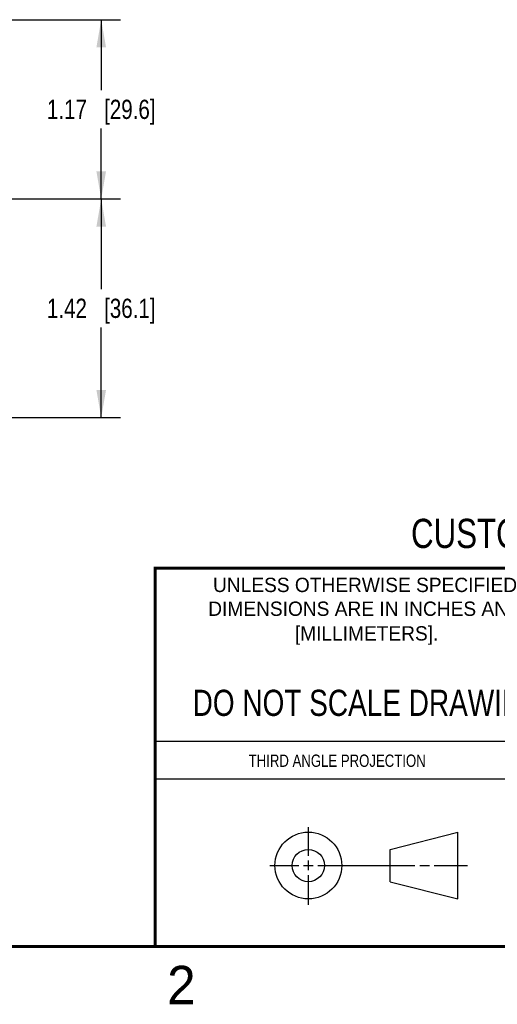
# Model space of a CAD drawing. Header units: inches. Extents: x 0 to 22, y 0 to 17.
# Tile 3 of 25: x 12.7 to 15.8, y 0.1 to 6.5. Entities that reach past the tile are written whole.
import ezdxf

# ---------------------------------------------------------------- set-up
doc = ezdxf.new("R2010")
doc.units = ezdxf.units.IN
doc.header["$LTSCALE"] = 1.21
doc.header["$MEASUREMENT"] = 0
doc.layers.get('0').update_dxf_attribs({"linetype": 'CONTINUOUS'})
doc.layers.add('DIMENSIONS', color=7, linetype='CONTINUOUS')
doc.styles.get("Standard").update_dxf_attribs({"font": 'txt', "width": 0.8})
doc.styles.add('TEXTSTYLE_2', font='txt')
doc.dimstyles.new('DIMSTYLE_1', dxfattribs={"dimtxt": 0.125, "dimasz": 0.18, "dimexe": 0.18, "dimexo": 0.0625, "dimgap": 0.09, "dimtad": 0, "dimtih": 1, "dimtoh": 1, "dimzin": 4, "dimdsep": 46, "dimtxsty": 'STANDARD', "dimblk": '_FILLED', "dimblk1": '_FILLED', "dimblk2": '_FILLED', "dimcen": 0.09, "dimadec": 0, "dimazin": 0, "dimtfac": 1, "dimtofl": 0, "dimtmove": 0, "dimatfit": 3, "dimldrblk": '_FILLED', "dimfxl": 1, "dimtolj": 1, "dimtzin": 4, "dimarcsym": 0})

# ---------------------------------------------------------------- blocks, each defined once
blk = doc.blocks.new('_FILLED')
at = {"color": 0, "linetype": 'BYBLOCK'}
blk.add_solid([(0, 0), (-1, 0.174), (-1, -0.174)], dxfattribs=at)
blk = doc.blocks.new('*D7')
at = {"layer": 'DIMENSIONS', "color": 2, "linetype": 'CONTINUOUS'}
for p, q in [((12.4537, 5.3601), (13.3844, 5.3601)), ((13.2594, 5.3601), (13.2594, 4.7744)), ((13.2594, 3.9388), (13.2594, 4.5244)), ((12.375, 3.9388), (13.3844, 3.9388))]:
    blk.add_line(p, q, dxfattribs=at)
at = {"layer": 'DIMENSIONS', "color": 2, "linetype": 'CONTINUOUS', "xscale": 0.18, "yscale": 0.18, "zscale": 0.18}
for p, rotation in [((13.2594, 5.3601), 90), ((13.2594, 3.9388), 270)]:
    blk.add_blockref('_FILLED', p, dxfattribs=dict(at, rotation=rotation))
at = {"layer": 'DIMENSIONS', "color": 2, "linetype": 'CONTINUOUS', "insert": (13.2594, 4.7119), "char_height": 0.125, "width": 1.125, "attachment_point": 2, "line_spacing_factor": 0.9}
blk.add_mtext('1.42{\\Ftxt.shx;\\W1.000000;\\H0.125000; }[36.1]', dxfattribs=at)
blk = doc.blocks.new('*D8')
at = {"layer": 'DIMENSIONS', "color": 2, "linetype": 'CONTINUOUS'}
for p, q in [((11.573, 6.5256), (13.3844, 6.5256)), ((13.2594, 6.5256), (13.2594, 6.0678)), ((13.2594, 5.3601), (13.2594, 5.8178)), ((12.4537, 5.3601), (13.3844, 5.3601))]:
    blk.add_line(p, q, dxfattribs=at)
at = {"layer": 'DIMENSIONS', "color": 2, "linetype": 'CONTINUOUS', "xscale": 0.18, "yscale": 0.18, "zscale": 0.18}
for p, rotation in [((13.2594, 6.5256), 90), ((13.2594, 5.3601), 270)]:
    blk.add_blockref('_FILLED', p, dxfattribs=dict(at, rotation=rotation))
at = {"layer": 'DIMENSIONS', "color": 2, "linetype": 'CONTINUOUS', "insert": (13.2594, 6.0053), "char_height": 0.125, "width": 1.125, "attachment_point": 2, "line_spacing_factor": 0.9}
blk.add_mtext('1.17{\\Ftxt.shx;\\W1.000000;\\H0.125000; }[29.6]', dxfattribs=at)

msp = doc.modelspace()

# ---------------------------------------------------------------- linework, layer by layer
at = {"color": 2, "linetype": 'CONTINUOUS'}
for p, q in [((13.61, 1.835), (16.375, 1.835)), ((16.375, 1.5888), (13.61, 1.5888)), ((14.6059, 1.0901), (14.6059, 1.2769)), ((14.3557, 1.0276), (14.5434, 1.0276)), ((14.5747, 1.0276), (14.6372, 1.0276)), ((14.6059, 0.9964), (14.6059, 1.0589)), ((14.6684, 1.0276), (15.2987, 1.0276)), ((15.3299, 1.0276), (15.3924, 1.0276)), ((15.4237, 1.0276), (15.6394, 1.0276)), ((14.6059, 0.7723), (14.6059, 0.9651))]:
    msp.add_line(p, q, dxfattribs=at)
at = {"color": 7, "linetype": 'CONTINUOUS'}
for p, q in [((15.1374, 1.132), (15.5769, 1.2447)), ((15.5769, 0.8105), (15.5769, 1.2447)), ((15.1374, 0.9219), (15.1374, 1.132)), ((15.1374, 0.9219), (15.5769, 0.8105))]:
    msp.add_line(p, q, dxfattribs=at)
at = {"color": 7, "linetype": 'CONTINUOUS', "const_width": 0.02}
for points in [[(13.6, 2.9595), (21.5, 2.96)], [(13.61, 0.5), (13.61, 2.96)], [(0.5, 0.5), (21.5, 0.5)]]:
    msp.add_lwpolyline(points, dxfattribs=at)
at = {"color": 7, "linetype": 'CONTINUOUS'}
for centre, radius in [((14.6059, 1.0276), 0.2171), ((14.6054, 1.0269), 0.105)]:
    msp.add_circle(centre, radius, dxfattribs=at)

# ---------------------------------------------------------------- texts
at = {"color": 7, "linetype": 'CONTINUOUS', "attachment_point": 2, "line_spacing_factor": 0.9}
for s, insert, char_height, width in [('CUSTOMER DRAWING', (16.3742, 3.2811), 0.19, 2.432), ('DO NOT SCALE DRAWING', (14.9953, 2.1698), 0.17, 2.72)]:
    msp.add_mtext(s, dxfattribs=dict(at, insert=insert, char_height=char_height, width=width))
at = {"color": 2, "linetype": 'CONTINUOUS', "line_spacing_factor": 0.9, "style": 'TEXTSTYLE_2'}
for s, insert, char_height, width, attachment_point in [('UNLESS OTHERWISE SPECIFIED', (14.9742, 2.8979), 0.093, 2.418, 2), ('DIMENSIONS ARE IN INCHES AND', (14.9742, 2.7431), 0.093, 2.604, 2), ('[MILLIMETERS].', (14.9844, 2.5829), 0.093, 1.302, 2), ('2', (13.6875, 0.375), 0.25, 0.25, 1)]:
    msp.add_mtext(s, dxfattribs=dict(at, insert=insert, char_height=char_height, width=width, attachment_point=attachment_point))
at = {"color": 2, "linetype": 'CONTINUOUS', "insert": (14.2178, 1.7486), "char_height": 0.08, "width": 1.408, "attachment_point": 1, "line_spacing_factor": 0.9}
msp.add_mtext('THIRD ANGLE PROJECTION', dxfattribs=at)

# ---------------------------------------------------------------- dimensions: what is measured, and where the dimension line sits
at = {"layer": 'DIMENSIONS', "color": 2, "linetype": 'CONTINUOUS'}
for base, p1, p2, picture, middle in [((13.2594, 6.5256), (12.4537, 5.3601), (11.573, 6.5256), '*D8', (13.1344, 5.9428)), ((13.2594, 5.3601), (12.375, 3.9388), (12.4537, 5.3601), '*D7', (13.1344, 4.6494))]:
    dim = msp.add_linear_dim(base=base, p1=p1, p2=p2, angle=90, dimstyle='DIMSTYLE_1', dxfattribs=at)
    dim.commit()
    dim.dimension.update_dxf_attribs({"geometry": picture, "text_midpoint": middle, "dimtype": 160})

doc.saveas('drawing.dxf')
